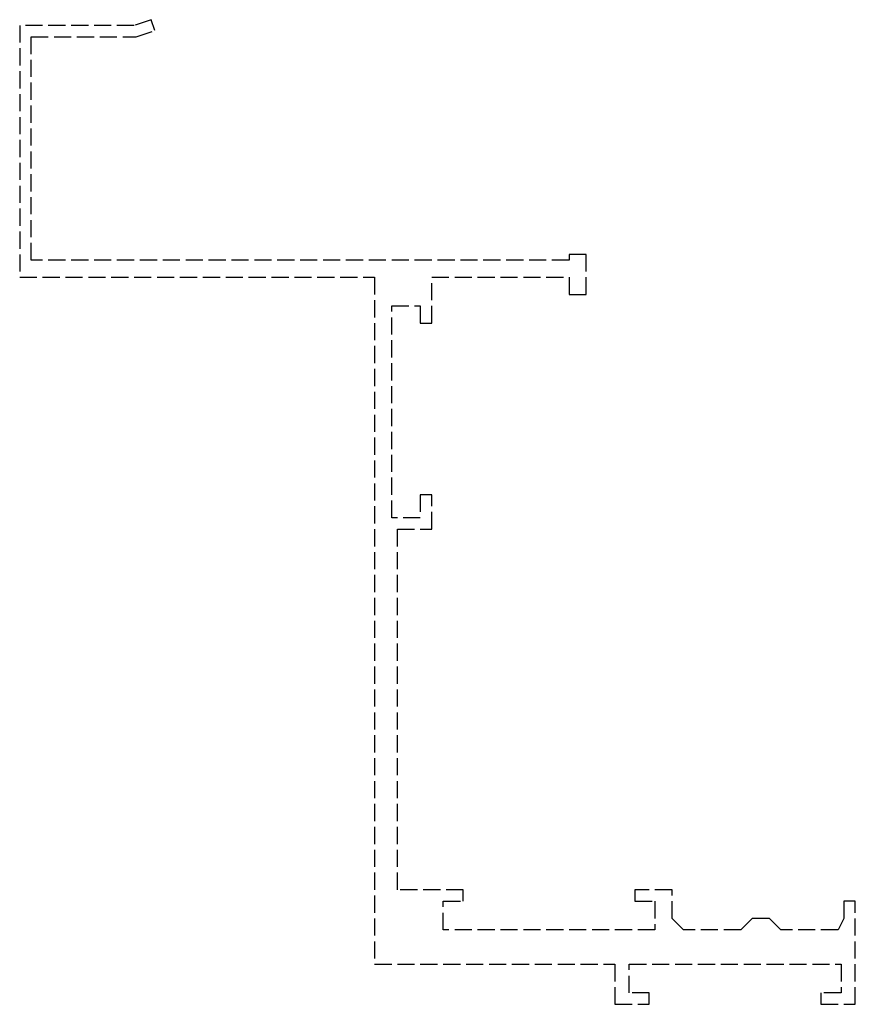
# Model space of a CAD drawing. Header units: millimetres. Extents: x -73 to 0, y 0 to 86.
import ezdxf

# ---------------------------------------------------------------- set-up
doc = ezdxf.new("R2010")
doc.units = ezdxf.units.MM
doc.header["$LTSCALE"] = 10
doc.linetypes.add('ALLCAD_Strich', pattern=[0.2, 0.15, -0.05])
doc.layers.add('BESCH_KONT_sich_schn_seit_2d', color=160, linetype='Continuous')

msp = doc.modelspace()

# ---------------------------------------------------------------- linework, layer by layer
at = {"layer": 'BESCH_KONT_sich_schn_seit_2d', "linetype": 'ALLCAD_Strich', "extrusion": (-1.09476e-47, 1, -2.22045e-16)}
for p, q in [((-61.5, 86), (-63, 85.5)), ((-61.184, 85.051), (-61.5, 86)), ((-73, 85.5), (-73, 63.5)), ((-63, 85.5), (-73, 85.5)), ((-72, 84.5), (-62.838, 84.5)), ((-72, 84.497), (-72, 84.5)), ((-72, 84.5), (-71.995, 84.5)), ((-71.995, 84.498), (-72, 84.498)), ((-72, 84.498), (-71.995, 84.498)), ((-72, 84.498), (-71.995, 84.498)), ((-72, 84.497), (-71.995, 84.497)), ((-72, 84.497), (-71.995, 84.497)), ((-72, 84.497), (-71.995, 84.497)), ((-72, 84.497), (-71.995, 84.497)), ((-72, 84.497), (-72, 84.495)), ((-72, 84.496), (-71.995, 84.496)), ((-72, 65), (-72, 84.495)), ((-72, 84.495), (-71.995, 84.495)), ((-72, 84.495), (-71.995, 84.495)), ((-72, 84.493), (-71.995, 84.493)), ((-72, 84.492), (-71.995, 84.492)), ((-72, 84.492), (-71.995, 84.492)), ((-71.995, 84.5), (-71.995, 84.497)), ((-71.995, 84.495), (-71.995, 84.497)), ((-71.995, 84.495), (-71.995, 84.492)), ((-62.838, 84.5), (-61.184, 85.051)), ((-25, 65.5), (-25, 65)), ((-23.5, 65.5), (-25, 65.5)), ((-23.5, 62), (-23.5, 65.5)), ((-25, 65), (-72, 65)), ((-73, 63.5), (-42, 63.5)), ((-42, 63.5), (-42, 3.5)), ((-37, 63.5), (-25, 63.5)), ((-37, 59.5), (-37, 63.5)), ((-25, 63.5), (-25, 62)), ((-25, 62), (-23.5, 62)), ((-40.5, 61), (-38, 61)), ((-40.5, 42.5), (-40.5, 61)), ((-38, 61), (-38, 59.5)), ((-38, 59.5), (-37, 59.5)), ((-38, 44.5), (-38, 42.5)), ((-37, 44.5), (-38, 44.5)), ((-37, 41.5), (-37, 44.5)), ((-38, 42.5), (-40.5, 42.5)), ((-40, 41.5), (-37, 41.5)), ((-40, 10), (-40, 41.5)), ((-34.25, 10), (-40, 10)), ((-34.25, 9), (-34.25, 10)), ((-19.25, 10), (-19.25, 9)), ((-16, 10), (-19.25, 10)), ((-16, 7.5), (-16, 10)), ((-36, 9), (-34.25, 9)), ((-36, 6.5), (-36, 9)), ((-19.25, 9), (-17.5, 9)), ((-17.5, 9), (-17.5, 6.5)), ((-1, 9), (-1, 7.5)), ((0, 9), (-1, 9)), ((0, 0), (0, 9)), ((-15, 6.5), (-16, 7.5)), ((-9, 7.5), (-10, 6.5)), ((-7.5, 7.5), (-9, 7.5)), ((-6.5, 6.5), (-7.5, 7.5)), ((-1, 7.5), (-1.5, 6.5)), ((-17.5, 6.5), (-36, 6.5)), ((-10, 6.5), (-15, 6.5)), ((-1.5, 6.5), (-6.5, 6.5)), ((-42, 3.5), (-21, 3.5)), ((-21, 3.5), (-21, 0)), ((-19.75, 3.5), (-1.25, 3.5)), ((-19.75, 1), (-19.75, 3.5)), ((-1.25, 3.5), (-1.25, 1)), ((-18, 1), (-19.75, 1)), ((-18, 0), (-18, 1)), ((-3, 1), (-3, 0)), ((-1.25, 1), (-3, 1)), ((-21, 0), (-18, 0)), ((-3, 0), (0, 0))]:
    msp.add_line(p, q, dxfattribs=at)

doc.saveas('drawing.dxf')
